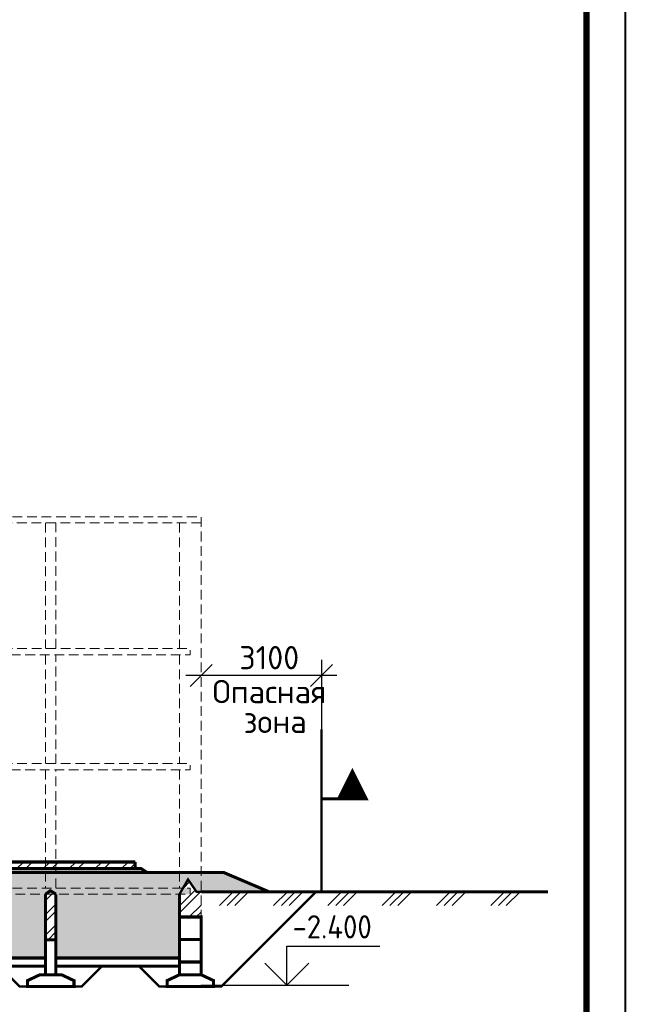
# Model space of a CAD drawing. Header units: metres. Extents: x 2193651 to 2201499, y 493187 to 494493.
# Tile 255 of 256: x 2201421 to 2201499, y 493764 to 493891. Entities that reach past the tile are written whole.
import ezdxf

# ---------------------------------------------------------------- set-up
doc = ezdxf.new("R2010")
doc.units = ezdxf.units.M
doc.linetypes.add('CONTI', pattern=[0])
doc.linetypes.add('HIDDEN', pattern=[0.375, 0.25, -0.125])
doc.layers.add('AUDIT_I_080626095252-1', color=7, linetype='Continuous')
doc.layers.add('Border', color=3, linetype='Continuous')
doc.styles.add('StyleOne', font='isocpeur.ttf', dxfattribs={"width": 0.9})
doc.styles.add('стиль1', font='isocpeur.ttf', dxfattribs={"width": 0.9})
pattern_1 = [(45, (2200247.762, 494072.9348), (-1.3470384, 1.3470384), []), (45, (2200248.66, 494072.9348), (-1.3470384, 1.3470384), [])]

msp = doc.modelspace()

# ---------------------------------------------------------------- hatches: boundary and pattern name
at = {"lineweight": 0}
h = msp.add_hatch(dxfattribs=at)
h.set_pattern_fill('ANSI32', scale=0.25)
h.set_pattern_definition([(45, (3664.857, -64.7342), (-1.6837980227, 1.6837980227), []), (45, (3665.9795, -64.7342), (-1.6837980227, 1.6837980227), [])])
h.paths.add_polyline_path([(2201435.91, 493782.61), (2201317.93, 493782.61), (2201317.93, 493781.76), (2201435.91, 493781.76)])
h = msp.add_hatch(dxfattribs=at)
h.set_pattern_fill('GRAVEL', scale=0.25)
h.set_pattern_definition([(228.0127875, (3669.429, -58.38425), (-50.80000000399, -57.14999999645), [0.8543036, -84.576209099]), (184.969741, (3668.8575, -59.01925), (76.19999996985, 6.350000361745), [1.4660118, -145.135122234]), (132.5104471, (3667.397, -59.14625), (63.50000002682, -69.849999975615), [1.0337038, -102.336806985]), (267.273689, (3664.9205, -60.73375), (6.3500000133, 126.999999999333), [1.3350113, -132.166093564]), (292.83365418, (3664.857, -62.06725), (-31.75000000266, 76.19999999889), [1.30908425, -129.599519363]), (357.273689, (3665.365, -63.27375), (-126.999999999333, 6.3500000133), [1.3350113, -132.166093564]), (37.69424047, (3666.6985, -63.33725), (-82.54999999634, -63.50000000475), [1.76548415, -174.782788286]), (72.25532837, (3668.0955, -62.25775), (44.450000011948, 139.699999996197), [1.6667988, -165.013141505]), (121.42956562, (3668.6035, -60.67025), (-50.800000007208, 82.549999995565), [1.3395325, -132.613864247]), (175.2363583, (3667.905, -59.52725), (69.849999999, -6.35000001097), [1.5292832, -74.934842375]), (222.3974378, (3666.381, -59.40025), (-76.199999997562, -69.85000000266), [1.9776948, -195.79193128]), (138.81407483, (3671.207, -60.79725), (-44.44999999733, 38.1000000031), [0.67501135, -66.82641456]), (171.4692344, (3670.699, -60.35275), (82.550000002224, -12.699999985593), [1.28420495, -127.136597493]), (225, (3669.429, -60.1622), (-9e-16, -6.35), [0.89802335, -8.082232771]), (203.19859051, (3668.9845, -59.40025), (31.75000000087, 12.69999999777), [0.4836033, -47.876555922]), (291.80140949, (3668.54, -59.5907), (-6.3500000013, 19.04999999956), [0.68391405, -33.511882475]), (30.96375653, (3668.794, -60.2257), (19.05000000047, 12.6999999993), [1.11079915, -35.915745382]), (161.56505118, (3669.7465, -59.6542), (12.7000000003, -6.3499999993), [0.80321785, -19.277245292]), (16.389540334, (3664.857, -59.59075), (63.5, 19.05), [1.12522, -111.397066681]), (70.34617594, (3665.9365, -59.27325), (-25.40000000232, -69.84999999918), [0.94399735, -93.455539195]), (293.19859051, (3669.7465, -58.38425), (-12.69999999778, 31.7500000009), [0.96720025, -47.392958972]), (343.61045967, (3670.1275, -59.27325), (-63.50000000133, 19.04999999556), [1.12522, -111.397066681]), (339.44395478, (3664.857, -63.52775), (-31.75, 12.7), [1.085088, -53.169335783]), (294.7751406, (3665.873, -63.90875), (-31.75000003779, 69.84999998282), [0.9091803, -90.008983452]), (66.80140949, (3669.81, -64.73425), (12.699999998, 31.7500000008), [0.96720025, -47.392958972]), (17.35402464, (3670.191, -63.84525), (-82.54999999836, -25.40000000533), [1.06445685, -105.38093995]), (69.44395478, (3666.6985, -64.73425), (-12.70000000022, -31.7499999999), [0.542544, -53.711879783]), (101.309932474, (3669.429, -64.7342), (-6.35, 25.4), [0.3237865, -32.054987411]), (165.96375653, (3669.3655, -64.4167), (19.05, -6.35), [1.30908425, -24.872636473]), (186.00900596, (3668.0955, -64.09925), (63.499999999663, 6.350000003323), [1.2131675, -120.103412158]), (303.69006753, (3668.794, -60.7972), (-6.3500000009, 12.6999999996), [0.9158097, -21.9794409]), (353.15722659, (3669.302, -61.55925), (107.950000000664, -12.699999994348), [1.5988919, -158.290022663]), (60.9453959, (3670.8895, -61.74975), (-25.4000000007, -44.4499999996), [0.6537706, -64.723480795]), (90, (3671.207, -61.178), (-6.35, 6.35), [0.381, -5.969]), (120.25643716, (3667.9685, -63.90875), (25.39999999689, -44.45000000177), [0.8821674, -87.334851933]), (48.0127875, (3667.524, -63.14675), (50.80000000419, 57.14999999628), [1.7086072, -83.721905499]), (0, (3668.667, -61.877), (6.35, 6.35), [1.651, -4.699]), (325.3048465, (3670.318, -61.87675), (63.500000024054, -44.44999996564), [1.0040239, -99.39829181]), (254.0546041, (3671.1435, -62.44825), (-6.34999999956, -25.4000000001), [0.9245727, -45.304125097]), (207.64597536, (3670.8895, -63.33725), (-120.650000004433, -63.499999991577), [1.50536275, -149.031161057]), (175.42607874, (3669.556, -64.03575), (-82.549999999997, 6.35), [1.59257365, -157.66461614])])
h.paths.add_polyline_path([(2201176.59, 493773.96), (2201170.01, 493777.25), (2201167.43, 493774.39), (2201154.97, 493769.53), (2201185.46, 493769.53)])
h.paths.add_polyline_path([(2201177.33, 493774.76), (2201175.83, 493774.76), (2201175.83, 493775.51), (2201174.33, 493775.51), (2201174.33, 493776.26), (2201172.83, 493776.26), (2201172.83, 493777.01), (2201171.33, 493777.01), (2201171.33, 493777.76), (2201170.47, 493777.76), (2201170.01, 493777.25), (2201177.74, 493773.39), (2201185.46, 493769.53), (2201186.33, 493769.53), (2201186.33, 493770.26), (2201184.83, 493770.26), (2201184.83, 493771.01), (2201183.33, 493771.01), (2201183.33, 493771.76), (2201181.83, 493771.76), (2201181.83, 493772.51), (2201180.33, 493772.51), (2201180.33, 493773.26), (2201178.83, 493773.26), (2201178.83, 493774.01), (2201177.33, 493774.01)])
h.paths.add_polyline_path([(2201189.1, 493779.26), (2201189.1, 493781.26), (2201178.52, 493781.26), (2201171.14, 493778.51), (2201170.47, 493777.76), (2201171.33, 493777.76), (2201171.33, 493777.01), (2201172.83, 493777.01), (2201172.83, 493776.26), (2201174.33, 493776.26), (2201174.33, 493775.51), (2201175.83, 493775.51), (2201175.83, 493774.76), (2201177.33, 493774.76), (2201177.33, 493774.01), (2201178.83, 493774.01), (2201178.83, 493773.26), (2201180.33, 493773.26), (2201180.33, 493772.51), (2201181.83, 493772.51), (2201181.83, 493771.76), (2201183.33, 493771.76), (2201183.33, 493771.01), (2201184.83, 493771.01), (2201184.83, 493770.26), (2201186.33, 493770.26), (2201186.33, 493769.53), (2201188.86, 493769.53), (2201188.86, 493771.18), (2201189.1, 493771.18)])
h.paths.add_polyline_path([(2201190.43, 493781.26), (2201189.1, 493781.26), (2201189.1, 493779.26), (2201190.43, 493779.26)])
h.paths.add_polyline_path([(2201225.1, 493778.46), (2201190.43, 493778.46), (2201190.43, 493771.18), (2201190.66, 493771.18), (2201190.66, 493770.25), (2201225.1, 493770.25), (2201225.1, 493772.14), (2201225.11, 493772.14)])
h.paths.add_polyline_path([(2201214.84, 493781.26), (2201200.16, 493781.26), (2201190.43, 493781.26), (2201190.43, 493779.26), (2201214.84, 493779.26)])
h.paths.add_polyline_path([(2201297.93, 493779.06), (2201298.43, 493778.46), (2201315.1, 493778.46), (2201315.92, 493778.86), (2201316.43, 493778.46), (2201316.43, 493779.26), (2201189.1, 493779.26), (2201189.8, 493778.76), (2201189.85, 493778.46), (2201225.1, 493778.46), (2201226.12, 493778.78), (2201226.06, 493778.46), (2201261.1, 493778.46), (2201261.11, 493778.82), (2201261.58, 493778.84), (2201261.6, 493778.46), (2201261.86, 493778.46), (2201262.02, 493778.82), (2201262.43, 493778.46), (2201297.1, 493778.46), (2201297.1, 493778.66), (2201297.46, 493778.66)])
h.paths.add_polyline_path([(2201225.1, 493781.26), (2201215.68, 493781.26), (2201215.68, 493779.26), (2201225.1, 493779.26)])
h.paths.add_polyline_path([(2201215.68, 493781.26), (2201214.84, 493781.26), (2201214.84, 493779.26), (2201215.68, 493779.26)])
h.paths.add_polyline_path([(2201226.43, 493781.26), (2201225.1, 493781.26), (2201225.1, 493779.26), (2201226.43, 493779.26)])
h.paths.add_polyline_path([(2201261.1, 493778.46), (2201226.43, 493778.46), (2201226.45, 493772.14), (2201226.43, 493772.14), (2201226.43, 493770.25), (2201261.1, 493770.25), (2201261.1, 493772.14), (2201261.11, 493772.14)])
h.paths.add_polyline_path([(2201243.1, 493781.26), (2201226.43, 493781.26), (2201226.43, 493779.26), (2201243.1, 493779.26)])
h.paths.add_polyline_path([(2201244.43, 493781.26), (2201243.1, 493781.26), (2201243.1, 493779.26), (2201244.43, 493779.26)])
h.paths.add_polyline_path([(2201261.1, 493781.26), (2201244.43, 493781.26), (2201244.43, 493779.26), (2201261.1, 493779.26)])
h.paths.add_polyline_path([(2201262.43, 493781.26), (2201261.1, 493781.26), (2201261.1, 493779.26), (2201262.43, 493779.26)])
h.paths.add_polyline_path([(2201288.09, 493781.26), (2201262.43, 493781.26), (2201262.43, 493779.26), (2201288.09, 493779.26)])
h.paths.add_polyline_path([(2201297.1, 493778.46), (2201262.43, 493778.46), (2201262.45, 493772.14), (2201262.43, 493772.14), (2201262.43, 493770.25), (2201297.1, 493770.25), (2201297.1, 493772.14), (2201297.11, 493772.14)])
h.paths.add_polyline_path([(2201288.93, 493781.26), (2201288.09, 493781.26), (2201288.09, 493779.26), (2201288.93, 493779.26)])
h.paths.add_polyline_path([(2201298.43, 493781.26), (2201297.1, 493781.26), (2201297.1, 493779.26), (2201298.43, 493779.26)])
h.paths.add_polyline_path([(2201297.1, 493781.26), (2201288.93, 493781.26), (2201288.93, 493779.26), (2201297.1, 493779.26)])
h.paths.add_polyline_path([(2201315.1, 493781.26), (2201298.43, 493781.26), (2201298.43, 493779.26), (2201315.1, 493779.26)])
h.paths.add_polyline_path([(2201315.1, 493778.46), (2201298.43, 493778.46), (2201298.45, 493772.14), (2201298.43, 493772.14), (2201298.43, 493770.25), (2201315.1, 493770.25), (2201315.1, 493772.14), (2201315.11, 493772.14)])
h.paths.add_polyline_path([(2201316.43, 493781.26), (2201315.1, 493781.26), (2201315.1, 493779.26), (2201316.43, 493779.26)])
h.paths.add_polyline_path([(2201333.1, 493781.26), (2201316.43, 493781.26), (2201316.43, 493779.26), (2201316.43, 493778.46), (2201333.1, 493778.46)])
h.paths.add_polyline_path([(2201351.1, 493778.46), (2201316.43, 493778.46), (2201316.43, 493777.66), (2201333.68, 493777.66), (2201333.79, 493778.02), (2201334.43, 493777.66), (2201351.1, 493777.66)])
h.paths.add_polyline_path([(2201333.1, 493777.66), (2201316.43, 493777.66), (2201316.45, 493772.14), (2201316.43, 493772.14), (2201316.43, 493770.25), (2201333.1, 493770.25), (2201333.1, 493772.14), (2201333.11, 493772.14)])
h.paths.add_polyline_path([(2201334.43, 493781.26), (2201333.1, 493781.26), (2201333.1, 493778.46), (2201334.43, 493778.46)])
h.paths.add_polyline_path([(2201351.1, 493777.66), (2201334.43, 493777.66), (2201334.45, 493772.14), (2201334.43, 493772.14), (2201334.43, 493770.25), (2201351.1, 493770.25), (2201351.1, 493772.14), (2201351.11, 493772.14)])
h.paths.add_polyline_path([(2201351.1, 493781.26), (2201334.43, 493781.26), (2201334.43, 493778.46), (2201351.1, 493778.46)])
h.paths.add_polyline_path([(2201352.43, 493781.26), (2201351.1, 493781.26), (2201351.1, 493779.26), (2201352.43, 493779.26)])
h.paths.add_polyline_path([(2201369.58, 493778.87), (2201370.49, 493778.56), (2201371.21, 493778.88), (2201371.68, 493778.46), (2201388.35, 493778.46), (2201388.95, 493778.64), (2201389.38, 493778.81), (2201389.68, 493778.46), (2201424.35, 493778.46), (2201424.96, 493778.91), (2201425.68, 493778.46), (2201443.01, 493778.46), (2201443.01, 493779.26), (2201351.1, 493779.26), (2201351.1, 493778.46), (2201352.1, 493778.88), (2201352.41, 493778.46), (2201369.1, 493778.46)])
h.paths.add_polyline_path([(2201369.1, 493778.46), (2201352.43, 493778.46), (2201352.45, 493772.14), (2201352.43, 493772.14), (2201352.43, 493770.25), (2201369.03, 493770.25), (2201369.03, 493772.19), (2201369.1, 493772.19)])
h.paths.add_polyline_path([(2201369.1, 493781.26), (2201352.43, 493781.26), (2201352.43, 493779.26), (2201369.1, 493779.26)])
h.paths.add_polyline_path([(2201370.35, 493781.26), (2201369.1, 493781.26), (2201369.1, 493779.26), (2201370.35, 493779.26)])
h.paths.add_polyline_path([(2201371.68, 493781.26), (2201370.43, 493781.26), (2201370.43, 493779.26), (2201371.68, 493779.26)])
h.paths.add_polyline_path([(2201388.35, 493781.26), (2201371.68, 493781.26), (2201371.68, 493779.26), (2201388.35, 493779.26)])
h.paths.add_polyline_path([(2201388.35, 493778.46), (2201371.68, 493778.46), (2201371.68, 493772.63), (2201371.83, 493772.63), (2201371.83, 493770.25), (2201388.35, 493770.25), (2201388.35, 493772.58), (2201388.36, 493772.58)])
h.paths.add_polyline_path([(2201389.68, 493781.26), (2201388.35, 493781.26), (2201388.35, 493779.26), (2201389.68, 493779.26)])
h.paths.add_polyline_path([(2201406.33, 493781.26), (2201389.68, 493781.26), (2201389.68, 493779.26), (2201406.33, 493779.26)])
h.paths.add_polyline_path([(2201406.33, 493778.46), (2201389.68, 493778.46), (2201389.69, 493772.58), (2201389.68, 493772.58), (2201389.68, 493770.25), (2201406.35, 493770.25), (2201406.35, 493772.58)])
h.paths.add_polyline_path([(2201407.67, 493781.26), (2201406.33, 493781.26), (2201406.33, 493779.26), (2201407.67, 493779.26)])
h.paths.add_polyline_path([(2201424.35, 493778.46), (2201407.67, 493778.46), (2201407.68, 493772.58), (2201407.68, 493770.25), (2201424.35, 493770.25), (2201424.35, 493772.58)])
h.paths.add_polyline_path([(2201424.35, 493781.26), (2201407.67, 493781.26), (2201407.67, 493779.26), (2201424.35, 493779.26)])
h.paths.add_polyline_path([(2201441.61, 493781.26), (2201425.68, 493781.26), (2201425.68, 493779.26), (2201441.61, 493779.26)])
h.paths.add_polyline_path([(2201425.68, 493781.26), (2201424.35, 493781.26), (2201424.35, 493779.26), (2201425.68, 493779.26)])
h.paths.add_polyline_path([(2201441.61, 493775.53), (2201441.61, 493778.46), (2201425.68, 493778.46), (2201425.68, 493772.58), (2201425.68, 493770.25), (2201441.61, 493770.25), (2201441.61, 493772.63)])
h.paths.add_polyline_path([(2201442.71, 493780.37), (2201443.8, 493778.79), (2201444.41, 493778.76), (2201444.41, 493781.26), (2201441.61, 493781.26), (2201441.61, 493779.26), (2201442.07, 493779.26)])
h.paths.add_polyline_path([(2201447.32, 493781.26), (2201444.41, 493781.26), (2201444.41, 493778.76), (2201453.19, 493778.76)])
h = msp.add_hatch(dxfattribs=at)
h.set_pattern_fill('ANSI32', color=256, scale=0.2)
h.set_pattern_definition(pattern_1)
h.paths.add_polyline_path([(2201442.71, 493780.37), (2201441.61, 493779.26), (2201443.01, 493779.26), (2201443.01, 493778.46), (2201441.61, 493778.46), (2201441.61, 493775.53), (2201444.41, 493775.53), (2201444.41, 493778.76), (2201443.8, 493778.79)])
h = msp.add_hatch(dxfattribs=at)
h.set_pattern_fill('ANSI32', color=256, scale=0.2)
h.set_pattern_definition(pattern_1)
h.paths.add_polyline_path([(2201424.35, 493772.58), (2201425.68, 493772.58), (2201425.68, 493778.46), (2201424.35, 493778.46)])
h.paths.add_polyline_path([(2201406.35, 493772.58), (2201407.68, 493772.58), (2201407.67, 493778.46), (2201406.33, 493778.46)])
h.paths.add_polyline_path([(2201388.36, 493772.58), (2201389.69, 493772.58), (2201389.68, 493778.46), (2201388.35, 493778.46)])
h.paths.add_polyline_path([(2201371.68, 493778.46), (2201370.43, 493778.46), (2201370.43, 493772.63), (2201371.68, 493772.63)])
h.paths.add_polyline_path([(2201370.35, 493778.46), (2201369.1, 493778.46), (2201369.1, 493772.63), (2201370.35, 493772.63)])

# ---------------------------------------------------------------- linework, layer by layer
at = {"color": 7, "linetype": 'Continuous', "lineweight": 25}
for p, q in [((2201443, 493805.23), (2201445.83, 493808.06)), ((2201458.5, 493805.23), (2201461.33, 493808.06))]:
    msp.add_line(p, q, dxfattribs=at)
at = {"color": 7, "lineweight": 25}
for p, q in [((2201459.91, 493808.65), (2201459.91, 493799.73)), ((2201461.91, 493806.65), (2201442.41, 493806.65))]:
    msp.add_line(p, q, dxfattribs=at)
for p, q in [((2201455.46, 493766.76), (2201455.46, 493771.76)), ((2201455.46, 493771.76), (2201467.46, 493771.76)), ((2201455.46, 493766.76), (2201452.63, 493769.59)), ((2201455.46, 493766.76), (2201458.28, 493769.59)), ((2201444.35, 493766.76), (2201463.46, 493766.76))]:
    msp.add_line(p, q)
at = {"linetype": 'HIDDEN', "lineweight": 0, "ltscale": 5, "flags": 128}
for points in [[(2201370.43, 493779.26), (2201370.43, 493827.11), (2201444.41, 493827.11), (2201444.41, 493775.53)], [(2201444.41, 493826.31), (2201370.35, 493826.31)], [(2201424.35, 493826.31), (2201424.35, 493810.11)], [(2201425.68, 493810.11), (2201425.68, 493826.31)], [(2201441.61, 493826.31), (2201441.61, 493810.11)], [(2201424.35, 493809.31), (2201424.35, 493795.29)], [(2201425.68, 493795.29), (2201425.68, 493809.31)], [(2201441.61, 493809.31), (2201441.61, 493795.29)], [(2201424.35, 493794.49), (2201424.35, 493779.26)], [(2201425.68, 493779.26), (2201425.68, 493794.49)], [(2201441.61, 493794.49), (2201441.61, 493779.26)], [(2201351.1, 493778.46), (2201443.01, 493778.46), (2201443.01, 493779.26), (2201351.1, 493779.26)]]:
    msp.add_lwpolyline(points, dxfattribs=at)
for points in [[(2201371.11, 493809.31), (2201443, 493809.31), (2201443, 493810.11), (2201371.11, 493810.11)], [(2201371.11, 493794.49), (2201443, 493794.49), (2201443, 493795.29), (2201371.11, 493795.29)]]:
    msp.add_lwpolyline(points, close=True, dxfattribs=at)
at = {"color": 1, "linetype": 'Continuous', "lineweight": 0, "const_width": 0.3, "flags": 128}
msp.add_lwpolyline([(2201459.91, 493778.76), (2201459.91, 493799.73)], dxfattribs=at)
at = {"color": 1, "linetype": 'Continuous', "lineweight": 0, "flags": 128}
msp.add_lwpolyline([(2201459.91, 493790.76, 0.4, 0.4, 0), (2201463.91, 493790.76, 4, 0, 0), (2201463.91, 493794.76, 0, 0, 0)], format="xyseb", dxfattribs=at)
at = {"const_width": 0.4, "flags": 128}
for points in [[(2201435.91, 493782.61), (2201317.93, 493782.61)], [(2201435.91, 493782.61), (2201435.91, 493781.76)], [(2201435.91, 493781.76), (2201317.93, 493781.76)], [(2201435.91, 493781.76), (2201436.66, 493781.76), (2201436.66, 493781.76), (2201437.41, 493781.26)], [(2201444.41, 493778.76), (2201489.13, 493778.76)]]:
    msp.add_lwpolyline(points, dxfattribs=at)
for points, const_width in [([(2201453.19, 493778.76), (2201447.32, 493781.26), (2201200.16, 493781.26), (2201178.52, 493781.26), (2201171.14, 493778.51), (2201167.43, 493774.39), (2201154.66, 493769.41)], 0.4), ([(2201441.61, 493778.46), (2201442.71, 493780.37), (2201443.8, 493778.79), (2201444.41, 493778.76)], 0.3)]:
    msp.add_lwpolyline(points, dxfattribs=dict(const_width=const_width))
at = {"lineweight": 0, "const_width": 0.4}
for points in [[(2201424.35, 493778.46), (2201424.96, 493778.91), (2201425.68, 493778.46)], [(2201424.35, 493778.46), (2201424.35, 493772.58)], [(2201425.68, 493772.58), (2201425.68, 493778.46)], [(2201441.61, 493778.46), (2201441.61, 493775.53)], [(2201424.35, 493769.73), (2201424.35, 493772.58), (2201425.68, 493772.58), (2201425.68, 493769.73)], [(2201425.68, 493769.73), (2201425.68, 493768.08), (2201424.35, 493768.08), (2201424.35, 493769.73)]]:
    msp.add_lwpolyline(points, dxfattribs=at)
at = {"linetype": 'HIDDEN', "lineweight": 0, "ltscale": 5, "const_width": 0.3, "flags": 128}
for points in [[(2201459.2, 493778.76), (2201447.01, 493766.58), (2201446.01, 493766.58)], [(2201418.42, 493769.18), (2201421.01, 493766.58), (2201422.01, 493766.58)], [(2201431.61, 493769.18), (2201429.01, 493766.58), (2201428.01, 493766.58)], [(2201436.42, 493769.18), (2201439.01, 493766.58), (2201440.01, 493766.58)]]:
    msp.add_lwpolyline(points, dxfattribs=at)
at = {"color": 7, "linetype": 'Continuous', "lineweight": 0, "flags": 128}
for points in [[(2201448.52, 493778.76), (2201446.75, 493776.99)], [(2201449.52, 493778.76), (2201447.75, 493776.99)], [(2201450.52, 493778.76), (2201448.75, 493776.99)], [(2201455.52, 493778.76), (2201453.75, 493776.99)], [(2201456.52, 493778.76), (2201454.75, 493776.99)], [(2201457.52, 493778.76), (2201455.75, 493776.99)], [(2201462.52, 493778.76), (2201460.75, 493776.99)], [(2201463.52, 493778.76), (2201461.75, 493776.99)], [(2201464.52, 493778.76), (2201462.75, 493776.99)], [(2201469.52, 493778.76), (2201467.75, 493776.99)], [(2201470.52, 493778.76), (2201468.75, 493776.99)], [(2201471.52, 493778.76), (2201469.75, 493776.99)], [(2201476.52, 493778.76), (2201474.75, 493776.99)], [(2201477.52, 493778.76), (2201475.75, 493776.99)], [(2201478.52, 493778.76), (2201476.75, 493776.99)], [(2201483.52, 493778.76), (2201481.75, 493776.99)], [(2201484.52, 493778.76), (2201482.75, 493776.99)], [(2201485.52, 493778.76), (2201483.75, 493776.99)]]:
    msp.add_lwpolyline(points, dxfattribs=at)
at = {"lineweight": 0, "const_width": 0.4}
for points in [[(2201444.41, 493775.53), (2201441.61, 493775.53), (2201441.61, 493772.63), (2201444.41, 493772.63)], [(2201444.41, 493772.63), (2201441.61, 493772.63), (2201441.61, 493769.73), (2201444.41, 493769.73)], [(2201441.61, 493768.08), (2201444.41, 493768.08), (2201444.41, 493769.73), (2201441.61, 493769.73)], [(2201422.01, 493766.58), (2201422.01, 493767.33), (2201423.61, 493768.08), (2201426.41, 493768.08), (2201428.01, 493767.33), (2201428.01, 493766.58)], [(2201440.01, 493766.58), (2201440.01, 493767.33), (2201441.61, 493768.08), (2201444.41, 493768.08), (2201446.01, 493767.33), (2201446.01, 493766.58)]]:
    msp.add_lwpolyline(points, close=True, dxfattribs=at)
at = {"lineweight": 0, "const_width": 0.4, "flags": 128}
for points in [[(2201424.35, 493770.25), (2201407.68, 493770.25)], [(2201441.61, 493770.25), (2201425.68, 493770.25)], [(2201424.35, 493769.18), (2201407.68, 493769.18)], [(2201441.61, 493769.18), (2201425.68, 493769.18)]]:
    msp.add_lwpolyline(points, dxfattribs=at)
at = {"layer": 'Border', "color": 7, "lineweight": 15, "const_width": 0.25, "flags": 128}
msp.add_lwpolyline([(2200905.1, 494101.17), (2201499.1, 494101.17), (2201499.1, 493681.17), (2200905.1, 493681.17)], close=True, dxfattribs=at)
at = {"layer": 'Border', "color": 7, "lineweight": 15, "const_width": 0.8}
msp.add_lwpolyline([(2200925.1, 494096.17), (2201494.1, 494096.17), (2201494.1, 493686.17), (2200925.1, 493686.17)], close=True, dxfattribs=at)

# ---------------------------------------------------------------- texts
at = {"lineweight": 0, "style": 'StyleOne', "width": 0.9}
msp.add_text('-2.400', height=3, dxfattribs=at).set_placement((2201456.19, 493772.76))
at = {"layer": 'AUDIT_I_080626095252-1', "color": 1, "linetype": 'CONTI', "lineweight": 18, "style": 'стиль1'}
for s, p in [('3100', (2201449.32, 493807.45)), ('Опасная ', (2201445.87, 493803.08)), ('зона', (2201449.88, 493799.23))]:
    msp.add_text(s, height=3, dxfattribs=at).set_placement(p)

doc.saveas('drawing.dxf')
